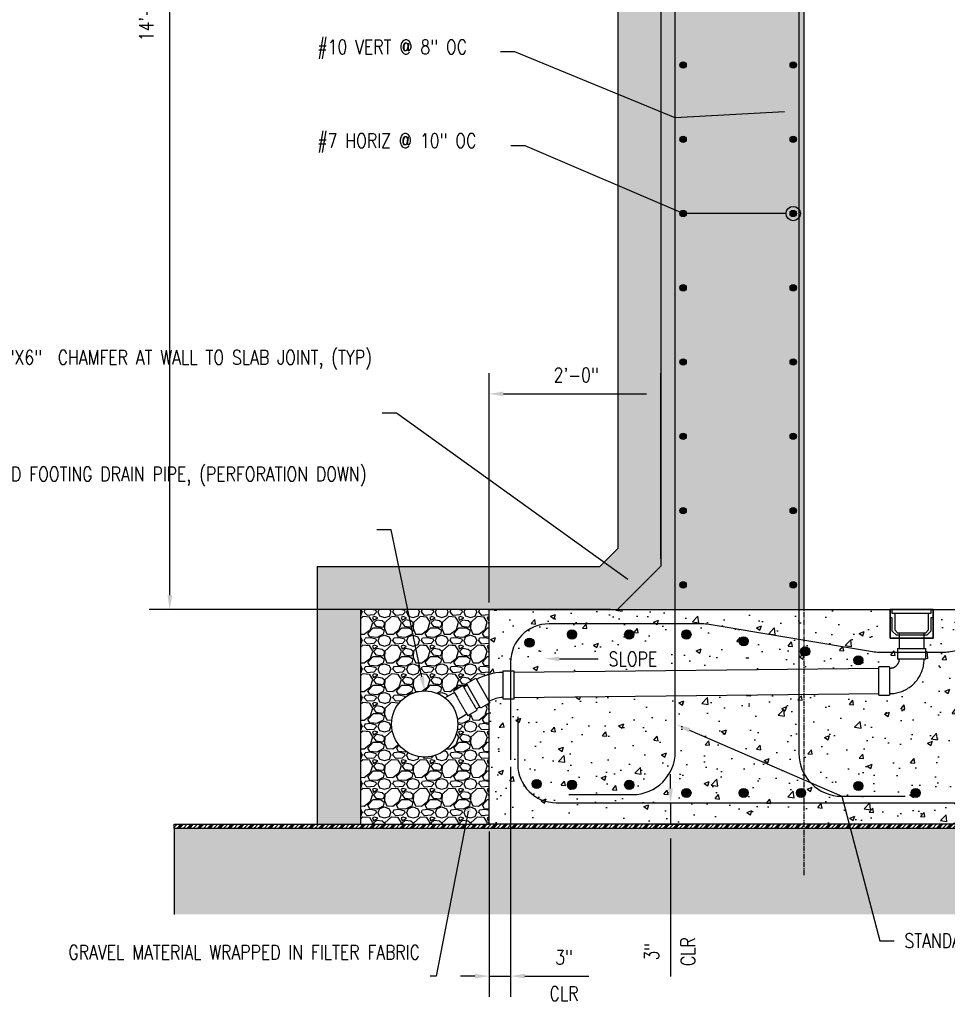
# Model space of a CAD drawing. Header units: inches. Extents: x -2185 to -513, y -77 to 231.
# Tile 2 of 12: x -1603 to -1473, y -61 to 77. Entities that reach past the tile are written whole.
import ezdxf
from ezdxf import colors
from ezdxf.entities.mleader import LeaderData, LeaderLine
from ezdxf.math import Vec2, Vec3

# ---------------------------------------------------------------- set-up
doc = ezdxf.new("R2010")
doc.units = ezdxf.units.IN
doc.header["$MEASUREMENT"] = 0
doc.linetypes.add('CENTER2', pattern=[1.125, 0.75, -0.125, 0.125, -0.125])
for name, color, linetype in [('A-DETL', 3, 'Continuous'), ('A-DETL-GENF', 3, 'Continuous'), ('A-DETL-THIN', 1, 'Continuous'), ('A-DETL-WIDE', 5, 'Continuous'), ('A-FLOR', 5, 'Continuous'), ('A-WALL', 4, 'Continuous'), ('A-WALL-PATT', 8, 'Continuous'), ('P-PIPE', 3, 'Continuous'), ('P-SANR-FIXT', 3, 'Continuous'), ('S-ANNO-DIMS', 1, 'Continuous'), ('S-ANNO-NOTE', 2, 'Continuous'), ('S-GRID', 1, 'CENTER2')]:
    doc.layers.add(name, color=color, linetype=linetype)
doc.styles.add('Annotative', font='romans.shx', dxfattribs={"width": 0.8, "height": 0.125})
doc.dimstyles.new('Annotative', dxfattribs={"dimscale": 0, "dimtxt": 0.125, "dimasz": 0.125, "dimexe": 0.18, "dimexo": 0.0625, "dimgap": 0.09, "dimtad": 1, "dimdec": 3, "dimzin": 3, "dimdsep": 46, "dimlunit": 4, "dimtxsty": 'Annotative', "dimcen": 0.09, "dimclrt": 2, "dimazin": 2, "dimtfac": 1, "dimtdec": 3, "dimtmove": 0, "dimatfit": 0, "dimfxl": 1, "dimtfill": 1, "dimfrac": 2, "dimtolj": 1, "dimtzin": 0, "dimarcsym": 0})
pattern_1 = [(50, (0, -8.1265), (7.172602, -0.627521), [0.75, -8.25]), (355, (0, -8.1265), (-1.387513, 7.52192), [0.6, -6.6]), (100.45144, (0.598, -8.179), (5.78509, 6.8944), [0.637402, -7.01142]), (46.1842, (0, -6.1265), (10.672413, -1.655193), [1.125, -12.375]), (96.6356, (0.889, -6.264), (9.34662, 9.741186), [0.9561, -10.51714]), (351.1842, (0, -6.126), (9.34662, 9.741186), [0.9, -9.9]), (21, (1, -6.6265), (5.96907, -4.02619), [0.75, -8.25]), (326, (1, -6.6265), (2.433153, 7.2515), [0.6, -6.6]), (71.45144, (1.4974, -6.962), (8.402224, 3.22531), [0.637402, -7.01142]), (37.5, (0, -8.1265), (0.1215986, 3.3289385), [0, -6.52, 0, -6.7, 0, -6.625]), (7.5, (0, -8.1265), (2.630695, 3.944117), [0, -3.82, 0, -6.37, 0, -2.525]), (327.5, (-2.23, -8.1265), (5.3382244, -0.2255487), [0, -2.5, 0, -7.8, 0, -10.35]), (317.5, (-3.23, -8.1265), (5.831862, 1.00105), [0, -3.25, 0, -5.18, 0, -7.35])]

# ---------------------------------------------------------------- blocks, each defined once
blk = doc.blocks.new('*D78')
at = {"layer": 'Defpoints', "color": 0, "transparency": 16777216}
for p in [(-1581.97, 166.4), (-1513.36, 166.4), (-1519.42, -5.37)]:
    blk.add_point(p, dxfattribs=at)
at = {"layer": 'S-ANNO-DIMS', "color": 0, "lineweight": -2, "transparency": 16777216}
for p, q in [((-1514.36, 166.4), (-1584.85, 166.4)), ((-1581.97, -3.37), (-1581.97, 164.4)), ((-1520.42, -5.37), (-1584.85, -5.37))]:
    blk.add_line(p, q, dxfattribs=at)
at = {"layer": 'S-ANNO-DIMS', "color": 0, "transparency": 16777216}
for points in [[(-1582.3, 164.4), (-1581.63, 164.4), (-1581.97, 166.4)], [(-1582.3, -3.37), (-1581.63, -3.37), (-1581.97, -5.37)]]:
    blk.add_solid(points, dxfattribs=at)
at = {"layer": 'S-ANNO-DIMS', "color": 2, "lineweight": -3, "transparency": 16777216, "insert": (-1584.93, 80.52), "char_height": 2, "width": 26.4729, "attachment_point": 5, "rotation": 90, "style": 'Annotative'}
blk.add_mtext('\\A1;14\'-3 3/4"', dxfattribs=at)
blk = doc.blocks.new('*D79')
at = {"layer": 'Defpoints', "color": 0, "transparency": 16777216}
for p in [(-1513.36, 24.75), (-1513.36, 0.69), (-1537.36, -5.37)]:
    blk.add_point(p, dxfattribs=at)
at = {"layer": 'S-ANNO-DIMS', "color": 0, "lineweight": -2, "transparency": 16777216}
for p, q in [((-1537.36, -4.37), (-1537.36, 27.63)), ((-1513.36, 1.69), (-1513.36, 27.63)), ((-1535.36, 24.75), (-1515.36, 24.75))]:
    blk.add_line(p, q, dxfattribs=at)
at = {"layer": 'S-ANNO-DIMS', "color": 0, "transparency": 16777216}
for points in [[(-1535.36, 25.08), (-1535.36, 24.42), (-1537.36, 24.75)], [(-1515.36, 25.08), (-1515.36, 24.42), (-1513.36, 24.75)]]:
    blk.add_solid(points, dxfattribs=at)
at = {"layer": 'S-ANNO-DIMS', "color": 2, "lineweight": -3, "transparency": 16777216, "insert": (-1525.21, 27.38), "char_height": 2, "width": 8.2186, "attachment_point": 5, "style": 'Annotative'}
blk.add_mtext('\\A1;2\'-0"', dxfattribs=at)
blk = doc.blocks.new('_DotBlank')
at = {"color": 0, "linetype": 'ByBlock', "lineweight": -2}
blk.add_line((-0.5, 0), (-1, 0), dxfattribs=at)
blk.add_circle((0, 0), 0.5, dxfattribs=at)
blk = doc.blocks.new('Reinforcing Bar Section_USACE - __7')
h = blk.add_hatch()
h.set_pattern_fill('AR-CONC', color=256)
h.set_pattern_definition([(50, (0, 0), (7.172602, -0.62752), [0.75, -8.25]), (355, (0, 0), (-1.387513, 7.52192), [0.6, -6.6]), (100.45144, (0.598, -0.052), (5.78509, 6.8944), [0.6374, -7.01142]), (46.1842, (0, 2), (10.672413, -1.65519), [1.125, -12.375]), (96.6356, (0.889, 1.862), (9.34662, 9.74119), [0.9561, -10.51714]), (351.1842, (0, 2), (9.34662, 9.74119), [0.9, -9.9]), (21, (1, 1.5), (5.96907, -4.02619), [0.75, -8.25]), (326, (1, 1.5), (2.433153, 7.2515), [0.6, -6.6]), (71.45144, (1.4974, 1.1645), (8.402224, 3.22531), [0.6374, -7.01142]), (37.5, (0, 0), (0.1215986, 3.3289385), [0, -6.52, 0, -6.7, 0, -6.625]), (7.5, (0, 0), (2.630695, 3.944117), [0, -3.82, 0, -6.37, 0, -2.525]), (327.5, (-2.23, 0), (5.3382244, -0.2255487), [0, -2.5, 0, -7.8, 0, -10.35]), (317.5, (-3.23, 0), (5.831862, 1.00105), [0, -3.25, 0, -5.18, 0, -7.35])])
h.paths.add_polyline_path([(-1272.16, 169.11, 1), (-1273.04, 169.11, 1)])
h = blk.add_hatch(color=256)
h.dxf.hatch_style = 1
h.paths.add_polyline_path([(-1273.04, 169.11, 1), (-1272.16, 169.11, 1)])
blk.add_circle((-1272.6, 169.11), 0.438)
blk = doc.blocks.new('Tee Reducing Sanitary - PVC - Sch 40 - DWV - Standard-1075340-SECTION _COLUMN STRIP_ LONG')
at = {"lineweight": -3}
for p, q in [((199.1, -22.43), (199.1, -23.93)), ((203.06, -23.93), (203.06, -22.43))]:
    blk.add_line(p, q, dxfattribs=at)
at = {"lineweight": -3, "flags": 128}
for points in [[(199.33, -25.45), (199.33, -24.73), (199.33, -23.94)], [(202.83, -23.94), (202.83, -25.29), (202.83, -25.45)]]:
    blk.add_lwpolyline(points, dxfattribs=at)
at = {"lineweight": -3}
blk.add_circle((201.08, -29.73), 4.62, dxfattribs=at)
for centre, major_axis, start_param, end_param in [((201.08, -22.43), (1.98, 0), 2.97073, 3.403392), ((201.08, -22.43), (1.98, 0), 3.403392, 3.665191), ((201.08, -22.43), (1.98, 0), 3.665191, 4.18879), ((201.08, -22.43), (1.98, 0), 4.18879, 4.45059), ((201.08, -22.43), (1.98, 0), 4.45059, 4.712389), ((201.08, -22.43), (-1.98, 0), 1.570796, 1.832596), ((201.08, -22.43), (1.98, 0), 4.974188, 5.235988), ((201.08, -22.43), (1.98, 0), 5.235988, 5.759587), ((201.08, -22.43), (1.98, 0), 5.759587, 6.021386), ((201.08, -22.43), (1.98, 0), 6.021386, 6.454048), ((201.08, -23.93), (1.98, 0), 3.141593, 4.18879), ((201.08, -23.93), (1.98, 0), 4.18879, 4.45059), ((201.08, -23.93), (-1.98, 0), 1.308997, 1.570796), ((201.08, -23.93), (1.98, 0), 4.712389, 4.974188), ((201.08, -23.93), (1.98, 0), 4.974188, 5.235988), ((201.08, -23.93), (-1.98, 0), 2.094395, 3.141593)]:
    blk.add_ellipse(centre, major_axis=major_axis, ratio=0.010416, start_param=start_param, end_param=end_param, dxfattribs=at)
blk = doc.blocks.new('Bend - PVC - Sch 40 - DWV_USACE - Standard-1075329-SECTION _COLUMN STRIP_ LONG')
at = {"layer": 'P-PIPE', "lineweight": -3}
for p, q in [((205.64, -14.52), (204.14, -14.52)), ((204.14, -18.48), (204.14, -14.52)), ((205.64, -14.52), (205.64, -18.48)), ((204.14, -18.48), (205.64, -18.48)), ((199.1, -19.56), (199.1, -21.06)), ((199.1, -19.56), (203.06, -19.56)), ((203.06, -21.06), (203.06, -19.56)), ((203.06, -21.06), (199.1, -21.06))]:
    blk.add_line(p, q, dxfattribs=at)
at = {"layer": 'P-PIPE', "lineweight": -3, "flags": 128}
for points in [[(204.14, -14.75), (203.95, -14.75), (203.76, -14.77), (203.56, -14.78), (203.37, -14.81), (203.18, -14.85), (203, -14.89), (202.81, -14.94), (202.63, -14.99), (202.44, -15.06), (202.27, -15.13), (202.09, -15.21), (201.92, -15.29), (201.75, -15.39), (201.58, -15.49), (201.42, -15.59), (201.27, -15.7), (201.11, -15.82), (200.97, -15.94), (200.82, -16.07), (200.69, -16.21), (200.56, -16.35), (200.43, -16.5), (200.31, -16.65), (200.2, -16.8), (200.09, -16.96), (199.99, -17.13), (199.9, -17.29), (199.81, -17.47), (199.73, -17.64), (199.65, -17.82), (199.59, -18), (199.53, -18.18), (199.48, -18.37), (199.43, -18.56), (199.4, -18.74), (199.37, -18.94), (199.35, -19.13), (199.33, -19.32), (199.33, -19.51), (199.33, -19.56)], [(202.83, -19.56), (202.83, -19.51), (202.83, -19.46), (202.84, -19.41), (202.84, -19.35), (202.85, -19.3), (202.87, -19.25), (202.88, -19.2), (202.89, -19.15), (202.91, -19.1), (202.93, -19.05), (202.95, -19), (202.98, -18.96), (203, -18.91), (203.03, -18.87), (203.06, -18.82), (203.09, -18.78), (203.12, -18.74), (203.15, -18.7), (203.19, -18.66), (203.23, -18.62), (203.26, -18.59), (203.3, -18.55), (203.34, -18.52), (203.39, -18.49), (203.43, -18.46), (203.48, -18.43), (203.52, -18.4), (203.57, -18.38), (203.62, -18.36), (203.66, -18.34), (203.71, -18.32), (203.76, -18.31), (203.81, -18.29), (203.87, -18.28), (203.92, -18.27), (203.97, -18.26), (204.02, -18.26), (204.07, -18.25), (204.13, -18.25), (204.14, -18.25)]]:
    blk.add_lwpolyline(points, dxfattribs=at)
blk = doc.blocks.new('*D68')
at = {"layer": 'Defpoints', "color": 0, "transparency": 16777216}
for p in [(-1514.91, -32.37), (-1514.91, -35.37), (-1512.03, -35.37)]:
    blk.add_point(p, dxfattribs=at)
at = {"layer": 'S-ANNO-DIMS', "color": 0, "lineweight": -2, "transparency": 16777216}
for p, q in [((-1512.03, -30.37), (-1512.03, -28.37)), ((-1513.91, -32.37), (-1509.15, -32.37)), ((-1512.03, -32.37), (-1512.03, -35.37)), ((-1513.91, -35.37), (-1509.15, -35.37)), ((-1512.03, -37.37), (-1512.03, -56.62))]:
    blk.add_line(p, q, dxfattribs=at)
at = {"layer": 'S-ANNO-DIMS', "color": 0, "transparency": 16777216}
for points in [[(-1512.36, -30.37), (-1511.69, -30.37), (-1512.03, -32.37)], [(-1512.36, -37.37), (-1511.69, -37.37), (-1512.03, -35.37)]]:
    blk.add_solid(points, dxfattribs=at)
at = {"layer": 'S-ANNO-DIMS', "color": 2, "transparency": 16777216, "char_height": 2, "attachment_point": 5, "rotation": 90, "style": 'Annotative', "bg_fill": 3, "box_fill_scale": 1.25, "bg_fill_color": 256, "bg_fill_true_color": 13158600, "bg_fill_transparency": 0}
for s, insert in [('\\A1;CLR', (-1509.59, -53.16)), ('\\A1;3"', (-1514.66, -53.16))]:
    blk.add_mtext(s, dxfattribs=dict(at, insert=insert))
blk = doc.blocks.new('*D49')
at = {"layer": 'Defpoints', "color": 0, "transparency": 16777216}
for p in [(-1534.36, -26.37), (-1537.36, -35.37), (-1534.36, -56.58)]:
    blk.add_point(p, dxfattribs=at)
at = {"layer": 'S-ANNO-DIMS', "color": 0, "lineweight": -2, "transparency": 16777216}
for p, q in [((-1534.36, -27.37), (-1534.36, -59.46)), ((-1537.36, -36.37), (-1537.36, -59.46)), ((-1539.36, -56.58), (-1541.36, -56.58)), ((-1537.36, -56.58), (-1534.36, -56.58)), ((-1532.36, -56.58), (-1523.44, -56.58))]:
    blk.add_line(p, q, dxfattribs=at)
at = {"layer": 'S-ANNO-DIMS', "color": 0, "transparency": 16777216}
for points in [[(-1539.36, -56.25), (-1539.36, -56.91), (-1537.36, -56.58)], [(-1532.36, -56.25), (-1532.36, -56.91), (-1534.36, -56.58)]]:
    blk.add_solid(points, dxfattribs=at)
at = {"layer": 'S-ANNO-DIMS', "color": 2, "transparency": 16777216, "char_height": 2, "attachment_point": 5, "style": 'Annotative', "bg_fill": 3, "box_fill_scale": 1.25, "bg_fill_color": 256, "bg_fill_true_color": 13158600, "bg_fill_transparency": 0}
for s, insert in [('\\A1;3"', (-1526.9, -53.95)), ('\\A1;CLR', (-1526.9, -59.02))]:
    blk.add_mtext(s, dxfattribs=dict(at, insert=insert))
blk = doc.blocks.new('Reinforcing Bar Section_USACE - __10')
h = blk.add_hatch(color=256)
h.dxf.hatch_style = 1
h.paths.add_polyline_path([(0.635, 0, 1), (-0.635, 0, 1)])
blk.add_circle((0, 0), 0.635)

msp = doc.modelspace()

# ---------------------------------------------------------------- hatches: boundary and pattern name
at = {"layer": 'A-DETL-THIN'}
h = msp.add_hatch(dxfattribs=at)
h.set_pattern_fill('PLASTI', color=256, scale=4, angle=45)
h.set_pattern_definition([(45, (0, -8.1265), (-0.7071068, 0.7071068), []), (45, (-0.0884, -8.0381), (-0.7071068, 0.7071068), []), (45, (-0.1768, -7.9497), (-0.7071068, 0.7071068), []), (45, (-0.4419, -7.6845), (-0.7071068, 0.7071068), [])])
h.paths.add_polyline_path([(-1392.7587, -35.3677), (-1537.3588, -35.3677), (-1581.3588, -35.3677), (-1581.3588, -35.9582), (-1392.7587, -35.9582)])
at = {"layer": 'A-WALL-PATT', "lineweight": -3}
h = msp.add_hatch(dxfattribs=at)
h.set_pattern_fill('AR-SAND', color=8, style=0)
h.set_pattern_definition([(37.5, (0, -8.1265), (-0.0629934, 1.9268238), [0, -1.52, 0, -1.7, 0, -1.625]), (7.5, (0, -8.1265), (1.7697767, 2.822146), [0, -0.82, 0, -1.37, 0, -0.525]), (327.5, (-1.23, -8.1265), (3.1141419, 0.005659), [0, -0.5, 0, -1.8, 0, -2.35]), (317.5, (-1.23, -8.1265), (3.0061266, 0.8776756), [0, -0.25, 0, -1.18, 0, -1.35])])
h.paths.add_polyline_path([(-1512.6515, 192.8792), (-1392.6353, 195.3473), (-1392.7587, 201.346), (-1519.3588, 198.7426), (-1519.3588, 3.1776), (-1521.904, 0.6323), (-1561.3588, 0.6323), (-1561.3588, -35.3677), (-1555.3413, -35.3677), (-1555.3413, -5.3677), (-1537.3588, -5.3677), (-1519.4188, -5.3677), (-1513.3588, 0.6923), (-1513.3588, 166.235), (-1513.359, 166.235), (-1513.3587, 192.1721)])
h = msp.add_hatch(dxfattribs=at)
h.set_pattern_fill('AR-CONC', color=8, style=0)
h.set_pattern_definition(pattern_1)
h.paths.add_polyline_path([(-1493.3586, 166.2347), (-1513.3588, 166.235), (-1513.3588, 0.6923), (-1519.4188, -5.3677), (-1493.3588, -5.3677)])
h = msp.add_hatch(dxfattribs=at)
h.set_pattern_fill('GRAVEL', color=8, scale=4, style=0)
h.set_pattern_definition([(228.012788, (2.88, -1.74267), (-32, -36), [0.538144, -53.276352]), (184.969741, (2.52, -2.14267), (48, 4), [0.923472, -91.423699]), (132.510447, (1.6, -2.22267), (40, -44), [0.651152, -64.46413]), (267.273689, (0.04, -3.22267), (4, 80), [0.840952, -83.254232]), (292.833654, (0, -4.06267), (-20, 48), [0.82462, -81.637493]), (357.273689, (0.32, -4.82267), (-80, 4), [0.840952, -83.254232]), (37.69424, (1.16, -4.86267), (-52, -40), [1.112116, -110.099394]), (72.255328, (2.04, -4.18267), (28, 88), [1.049952, -103.945286]), (121.429566, (2.36, -3.18267), (-32, 52), [0.8438, -83.536292]), (175.236358, (1.92, -2.46267), (44, -4), [0.963328, -47.20305]), (222.397438, (0.96, -2.38267), (-48, -44), [1.245792, -123.3335]), (138.814075, (4, -3.26267), (-28, 24), [0.425204, -42.095379]), (171.469234, (3.68, -2.98267), (52, -8), [0.808948, -80.086046]), (225, (2.88, -2.8627), (-4e-16, -4), [0.565684, -5.09117]), (203.19859, (2.6, -2.38267), (20, 8), [0.304632, -30.15846]), (291.80141, (2.32, -2.5027), (-4, 12), [0.430812, -21.109847]), (30.963757, (2.48, -2.90267), (12, 8), [0.699716, -22.624092]), (161.56505, (3.08, -2.5427), (8, -4), [0.505964, -12.143147]), (16.38954, (0, -2.50267), (40, 12), [0.7088, -70.171381]), (70.346176, (0.68, -2.30267), (-16, -44), [0.594644, -58.869631]), (293.19859, (3.08, -1.74267), (-8, 20), [0.60926, -29.853832]), (343.61046, (3.32, -2.30267), (-40, 12), [0.7088, -70.171381]), (339.443955, (0, -4.98267), (-20, 8), [0.68352, -33.492495]), (294.77514, (0.64, -5.22267), (-20, 44), [0.572712, -56.698572]), (66.80141, (3.12, -5.74267), (8, 20), [0.60926, -29.853832]), (17.354025, (3.36, -5.18267), (-52, -16), [0.670524, -66.381694]), (69.443955, (1.16, -5.74267), (-8, -20), [0.34176, -33.834255]), (101.30993, (2.88, -5.7427), (-4, 16), [0.20396, -20.192118]), (165.96376, (2.84, -5.5427), (12, -4), [0.82462, -15.667803]), (186.009006, (2.04, -5.34267), (40, 4), [0.7642, -75.655693]), (303.69007, (2.48, -3.2627), (-4, 8), [0.576888, -13.845317]), (353.157227, (2.8, -3.74267), (68, -8), [1.007176, -99.7102505]), (60.945396, (3.8, -3.86267), (-16, -28), [0.411824, -40.770697]), (90, (4, -3.5027), (-4, 4), [0.24, -3.76]), (120.256437, (1.96, -5.22267), (16, -28), [0.555696, -55.01408]), (48.012788, (1.68, -4.74267), (32, 36), [1.076288, -52.738208]), (0, (2.4, -3.9427), (4, 4), [1.04, -2.96]), (325.304846, (3.44, -3.94267), (40, -28), [0.632456, -62.613097]), (254.054604, (3.96, -4.30267), (-4, -16), [0.582408, -28.538032]), (207.645975, (3.8, -4.86267), (-76, -40), [0.94826, -93.877897]), (175.426079, (2.96, -5.30267), (-52, 4), [1.003196, -99.316294])])
edge = h.paths.add_edge_path()
edge.add_line((-1537.3648, -14.4257), (-1537.3588, -5.3677))
edge.add_line((-1537.3588, -5.3677), (-1555.3413, -5.3677))
edge.add_line((-1555.3413, -5.3677), (-1555.3413, -35.3677))
edge.add_line((-1555.3413, -35.3677), (-1537.3588, -35.3677))
edge.add_line((-1537.3588, -35.3677), (-1537.3588, -18.4567))
edge.add_line((-1537.3588, -18.4567), (-1538.5641, -19.1534))
edge.add_line((-1538.5641, -19.1534), (-1538.6798, -18.9519))
edge.add_line((-1538.6798, -18.9519), (-1539.1685, -19.2341))
edge.add_line((-1539.1685, -19.2341), (-1539.0471, -19.4351))
edge.add_line((-1539.0471, -19.4351), (-1540.3517, -20.1846))
edge.add_line((-1540.3517, -20.1846), (-1540.4743, -19.991))
edge.add_line((-1540.4743, -19.991), (-1541.7641, -20.7357))
edge.add_arc((-1546.3588, -21.3677), 4.6379, -307.832022, 7.832022, ccw=False)
edge.add_line((-1543.5141, -17.7046), (-1542.2243, -16.9599))
edge.add_line((-1542.2243, -16.9599), (-1542.3388, -16.7616))
edge.add_line((-1542.3388, -16.7616), (-1541.0317, -16.007))
edge.add_line((-1541.0317, -16.007), (-1540.9159, -16.2076))
edge.add_line((-1540.9159, -16.2076), (-1540.4196, -15.9226))
edge.add_line((-1540.4196, -15.9226), (-1540.5356, -15.7206))
edge.add_line((-1540.5356, -15.7206), (-1539.2367, -14.9706))
edge.add_line((-1539.2367, -14.9706), (-1539.1235, -15.1666))
edge.add_arc((-1534.9642, -22.5823), 8.5024, 106.399851, 119.287135, ccw=False)
h = msp.add_hatch(dxfattribs=at)
h.set_pattern_fill('AR-CONC', color=8, style=0)
h.set_pattern_definition(pattern_1)
h.paths.add_polyline_path([(-1392.7587, -35.3677), (-1392.7587, -21.3677), (-1391.7587, -20.8677), (-1393.7587, -19.8677), (-1392.7587, -19.3677), (-1392.7587, -5.3677), (-1475.3588, -5.3677), (-1475.3588, -9.3677), (-1476.6114, -9.3677), (-1476.6114, -10.8047), (-1476.3798, -10.8047), (-1476.3798, -12.3047), (-1476.6088, -12.3047), (-1476.6389, -12.9876), (-1476.9481, -14.3217), (-1477.3982, -14.967), (-1477.5079, -15.1314), (-1477.6134, -15.2621), (-1477.7442, -15.4224), (-1477.8919, -15.5952), (-1478.0058, -15.7091), (-1478.124, -15.8229), (-1478.2717, -15.9537), (-1478.4616, -16.1097), (-1478.5966, -16.2024), (-1478.6683, -16.2573), (-1478.8011, -16.3402), (-1478.8666, -16.39), (-1478.9347, -16.4345), (-1479.0002, -16.4711), (-1479.071, -16.5104), (-1479.1391, -16.547), (-1479.2098, -16.5837), (-1479.2884, -16.6282), (-1479.3538, -16.6542), (-1479.3998, -16.6756), (-1479.4707, -16.708), (-1479.5346, -16.7395), (-1479.6153, -16.7685), (-1479.7123, -16.8083), (-1479.8399, -16.8511), (-1479.9471, -16.8889), (-1480.0569, -16.9232), (-1480.1819, -16.9495), (-1480.3267, -16.9955), (-1480.4057, -17.0152), (-1480.5373, -17.0415), (-1480.6754, -17.0547), (-1480.8128, -17.0822), (-1480.9572, -17.1019), (-1481.1476, -17.115), (-1481.278, -17.1148), (-1481.4218, -17.1177), (-1481.4218, -17.3467), (-1482.9218, -17.3467), (-1482.9218, -17.1152), (-1537.3588, -17.6823), (-1537.3588, -35.3677)])
h.paths.add_polyline_path([(-1482.9218, -13.6203), (-1482.9218, -13.3887), (-1481.4218, -13.3887), (-1481.4076, -13.6176), (-1481.4271, -13.6182), (-1481.3746, -13.6166), (-1481.3662, -13.6178), (-1481.314, -13.612), (-1481.3027, -13.6123), (-1481.2883, -13.6107), (-1481.2743, -13.6091), (-1481.2607, -13.6076), (-1481.2206, -13.6019), (-1481.1924, -13.5974), (-1481.1084, -13.5795), (-1481.0492, -13.5656), (-1481.0023, -13.5418), (-1480.8627, -13.4955), (-1480.8179, -13.468), (-1480.7663, -13.4422), (-1480.7097, -13.4078), (-1480.6489, -13.3658), (-1480.6108, -13.337), (-1480.5639, -13.2984), (-1480.516, -13.255), (-1480.4902, -13.2296), (-1480.4533, -13.1909), (-1480.4284, -13.163), (-1480.4008, -13.1303), (-1480.3762, -13.0986), (-1480.3588, -13.0751), (-1480.3281, -13.0308), (-1480.3094, -13.0022), (-1480.2823, -12.9571), (-1480.2506, -12.8978), (-1480.222, -12.8374), (-1480.1842, -12.7426), (-1480.1632, -12.6784), (-1480.1503, -12.6315), (-1480.1364, -12.5723), (-1480.1251, -12.5111), (-1480.1168, -12.4479), (-1480.1113, -12.3823), (-1480.1088, -12.3047), (-1480.3378, -12.3047), (-1480.3378, -10.8047), (-1480.1061, -10.8047), (-1480.1061, -9.3677), (-1481.3588, -9.3677), (-1481.3588, -5.3677), (-1537.3588, -5.3677), (-1537.3588, -14.2178)])
h = msp.add_hatch(dxfattribs=at)
h.set_pattern_fill('GRAVEL', color=8, scale=4, style=0)
h.set_pattern_definition([(228.012788, (2.88, -4.12647), (-32, -36), [0.538144, -53.276352]), (184.969741, (2.52, -4.52647), (48, 4), [0.923472, -91.423699]), (132.510447, (1.6, -4.60647), (40, -44), [0.651152, -64.46413]), (267.273689, (0.04, -5.60647), (4, 80), [0.840952, -83.254232]), (292.833654, (0, -6.44647), (-20, 48), [0.82462, -81.6374925]), (357.273689, (0.32, -7.20647), (-80, 4), [0.840952, -83.254232]), (37.69424, (1.16, -7.24647), (-52, -40), [1.112116, -110.099394]), (72.255328, (2.04, -6.56647), (28, 88), [1.049952, -103.945286]), (121.429566, (2.36, -5.56647), (-32, 52), [0.8438, -83.536292]), (175.236358, (1.92, -4.84647), (44, -4), [0.963328, -47.20305]), (222.397438, (0.96, -4.76647), (-48, -44), [1.245792, -123.3335]), (138.814075, (4, -5.64647), (-28, 24), [0.425204, -42.095379]), (171.469234, (3.68, -5.36647), (52, -8), [0.808948, -80.086046]), (225, (2.88, -5.2465), (-4e-16, -4), [0.565684, -5.09117]), (203.19859, (2.6, -4.76647), (20, 8), [0.304632, -30.15846]), (291.80141, (2.32, -4.8865), (-4, 12), [0.430812, -21.109847]), (30.963757, (2.48, -5.2865), (12, 8), [0.699716, -22.624092]), (161.56505, (3.08, -4.9265), (8, -4), [0.505964, -12.143147]), (16.38954, (0, -4.88647), (40, 12), [0.7088, -70.171381]), (70.346176, (0.68, -4.68647), (-16, -44), [0.594644, -58.869631]), (293.19859, (3.08, -4.12647), (-8, 20), [0.60926, -29.853832]), (343.61046, (3.32, -4.68647), (-40, 12), [0.7088, -70.171381]), (339.443955, (0, -7.36647), (-20, 8), [0.68352, -33.492495]), (294.77514, (0.64, -7.60647), (-20, 44), [0.572712, -56.698572]), (66.80141, (3.12, -8.12647), (8, 20), [0.60926, -29.853832]), (17.354025, (3.36, -7.56647), (-52, -16), [0.670524, -66.381694]), (69.443955, (1.16, -8.12647), (-8, -20), [0.34176, -33.834255]), (101.30993, (2.88, -8.1265), (-4, 16), [0.20396, -20.192118]), (165.96376, (2.84, -7.9265), (12, -4), [0.82462, -15.667803]), (186.009006, (2.04, -7.72647), (40, 4), [0.7642, -75.655693]), (303.69007, (2.48, -5.6465), (-4, 8), [0.576888, -13.845317]), (353.157227, (2.8, -6.12647), (68, -8), [1.007176, -99.7102505]), (60.945396, (3.8, -6.24647), (-16, -28), [0.411824, -40.770697]), (90, (4, -5.8865), (-4, 4), [0.24, -3.76]), (120.256437, (1.96, -7.60647), (16, -28), [0.555696, -55.01408]), (48.012788, (1.68, -7.12647), (32, 36), [1.076288, -52.738208]), (0, (2.4, -6.3265), (4, 4), [1.04, -2.96]), (325.304846, (3.44, -6.32647), (40, -28), [0.632456, -62.613097]), (254.054604, (3.96, -6.68647), (-4, -16), [0.582408, -28.538032]), (207.645975, (3.8, -7.24647), (-76, -40), [0.94826, -93.877897]), (175.426079, (2.96, -7.68647), (-52, 4), [1.003196, -99.316294])])
h.paths.add_polyline_path([(-1392.7587, -35.9582), (-1581.3588, -35.9582), (-1581.3588, -47.9582), (-1392.7587, -47.9582)])

# ---------------------------------------------------------------- linework, layer by layer
msp.add_lwpolyline([(-1481.3563, -9.3677), (-1475.3588, -9.3677), (-1475.3588, -5.3677), (-1481.3563, -5.3677)], close=True)
at = {"layer": 'A-DETL', "lineweight": -3}
msp.add_line((-1561.3588, 0.6323), (-1561.3588, -35.3677), dxfattribs=at)
for points in [[(-1561.3588, 0.6323), (-1521.904, 0.6323), (-1519.3588, 3.1776), (-1519.3588, 198.7426), (-1392.7587, 201.346)], [(-1537.3588, -5.3677), (-1555.3413, -5.3677), (-1555.3413, -35.3677)]]:
    msp.add_lwpolyline(points, dxfattribs=at)
at = {"layer": 'A-DETL-THIN'}
msp.add_line((-1581.3588, -35.9582), (-1581.3588, -47.9582), dxfattribs=at)
at = {"layer": 'A-DETL-THIN', "lineweight": -3}
msp.add_lwpolyline([(-1392.7587, -35.9582), (-1581.3588, -35.9582), (-1581.3588, -35.3677), (-1537.3588, -35.3677)], dxfattribs=at)
at = {"layer": 'A-DETL-WIDE', "lineweight": -3}
for points in [[(-1526.2171, -31.225), (-1517.3588, -31.225, 0.41421356), (-1511.3588, -25.225), (-1511.3581, 164.235)], [(-1494.1088, 164.235), (-1494.1088, -25.455, 0.41421356), (-1488.1088, -31.455), (-1479.2504, -31.455)]]:
    msp.add_lwpolyline(points, format="xyb", dxfattribs=at)
at = {"layer": 'A-FLOR', "lineweight": -3}
msp.add_lwpolyline([(-1392.7587, -35.3677), (-1537.3588, -35.3677), (-1537.3588, -5.3677), (-1392.7587, -5.3677)], dxfattribs=at)
at = {"layer": 'A-WALL', "lineweight": -3}
msp.add_lwpolyline([(-1513.359, 166.4028), (-1513.3588, 0.6923), (-1519.4188, -5.3677), (-1493.3588, -5.3677), (-1493.3586, 166.4036)], dxfattribs=at)
at = {"layer": 'P-PIPE', "lineweight": -3}
for p, q in [((-1480.1061, -8.6163), (-1480.1061, -10.8047)), ((-1476.6114, -10.8047), (-1476.6114, -8.6163)), ((-1482.9218, -13.6203), (-1533.9026, -14.1572)), ((-1540.4203, -15.9214), (-1540.9159, -16.2076)), ((-1533.9068, -17.6463), (-1482.8854, -17.1148)), ((-1539.1685, -19.2341), (-1538.6798, -18.9519))]:
    msp.add_line(p, q, dxfattribs=at)
for points in [[(-1540.5356, -15.7206), (-1539.2367, -14.9706), (-1537.2577, -18.3983), (-1538.5641, -19.1534)], [(-1535.4023, -13.9357), (-1533.9024, -13.9375), (-1533.9071, -17.8955), (-1535.416, -17.8944)]]:
    msp.add_lwpolyline(points, close=True, dxfattribs=at)
for centre, radius, start, end in [((-1535.439, -21.5049), 7.3314, 90.097919, 120.170002), ((-1535.3735, -21.6618), 4, 90.596809, 120)]:
    msp.add_arc(centre, radius, start, end, dxfattribs=at)
at = {"layer": 'P-SANR-FIXT', "lineweight": -3}
for points in [[(-1475.6088, -5.8677), (-1475.6088, -5.3677), (-1475.3588, -5.3677), (-1475.3588, -9.3677), (-1481.3563, -9.3677), (-1481.3563, -5.3677), (-1481.1063, -5.3677), (-1481.1063, -5.8677), (-1475.6088, -5.8677)], [(-1481.062, -5.8677), (-1481.062, -5.3677), (-1475.6564, -5.3677), (-1475.6564, -5.8677)], [(-1475.362, -6.5238), (-1475.6625, -6.5238), (-1475.6625, -8.382), (-1476.2406, -8.96), (-1480.4778, -8.96), (-1481.0559, -8.382), (-1481.0559, -6.5238), (-1481.3563, -6.5238)], [(-1480.7201, -5.8677), (-1480.7201, -8.2317), (-1480.3354, -8.6163), (-1476.3829, -8.6163), (-1475.9983, -8.2317), (-1475.9983, -5.8677)]]:
    msp.add_lwpolyline(points, dxfattribs=at)
at = {"layer": 'S-GRID', "lineweight": -3}
msp.add_line((-1493.3588, -42.5006), (-1493.3588, 211.0518), dxfattribs=at)

# ---------------------------------------------------------------- block references
at = {"layer": 'A-DETL-GENF', "lineweight": -3}
for name, p in [('Reinforcing Bar Section_USACE - __7', (-237.6686, -98.4148)), ('Reinforcing Bar Section_USACE - __7', (-222.2936, -98.4144)), ('Reinforcing Bar Section_USACE - __7', (-237.6686, -108.7898)), ('Reinforcing Bar Section_USACE - __7', (-222.2936, -108.7894)), ('Reinforcing Bar Section_USACE - __7', (-237.6686, -119.1648)), ('Reinforcing Bar Section_USACE - __7', (-222.2936, -119.1644)), ('Reinforcing Bar Section_USACE - __7', (-237.6686, -129.5398)), ('Reinforcing Bar Section_USACE - __7', (-222.2936, -129.5394)), ('Reinforcing Bar Section_USACE - __7', (-237.6686, -139.9148)), ('Reinforcing Bar Section_USACE - __7', (-222.2936, -139.9144)), ('Reinforcing Bar Section_USACE - __7', (-237.6686, -150.2898)), ('Reinforcing Bar Section_USACE - __7', (-222.2936, -150.2894)), ('Reinforcing Bar Section_USACE - __7', (-237.6686, -160.6648)), ('Reinforcing Bar Section_USACE - __7', (-222.2936, -160.6644)), ('Reinforcing Bar Section_USACE - __7', (-237.6686, -171.0398)), ('Reinforcing Bar Section_USACE - __7', (-222.2936, -171.0394)), ('Reinforcing Bar Section_USACE - __10', (-1525.7998, -8.8626)), ('Reinforcing Bar Section_USACE - __10', (-1517.7998, -8.8626)), ('Reinforcing Bar Section_USACE - __10', (-1509.7998, -8.8626)), ('Reinforcing Bar Section_USACE - __10', (-1531.7274, -9.999)), ('Reinforcing Bar Section_USACE - __10', (-1501.7998, -9.8005)), ('Reinforcing Bar Section_USACE - __10', (-1493.2238, -11.2299)), ('Reinforcing Bar Section_USACE - __10', (-1485.7998, -12.4672)), ('Reinforcing Bar Section_USACE - __10', (-1517.7998, -29.8613)), ('Reinforcing Bar Section_USACE - __10', (-1485.7998, -30.0152)), ('Reinforcing Bar Section_USACE - __10', (-1501.7998, -30.9863)), ('Reinforcing Bar Section_USACE - __10', (-1493.7998, -30.9863)), ('Reinforcing Bar Section_USACE - __10', (-1477.7998, -30.9863))]:
    msp.add_blockref(name, p, dxfattribs=at)
at = {"layer": 'P-PIPE', "lineweight": -3}
for name, p, rotation in [('Bend - PVC - Sch 40 - DWV_USACE - Standard-1075329-SECTION _COLUMN STRIP_ LONG', (-1277.2814, -31.8677), 180), ('Tee Reducing Sanitary - PVC - Sch 40 - DWV - Standard-1075340-SECTION _COLUMN STRIP_ LONG', (-1621.1524, 167.6343), 299.9999999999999)]:
    msp.add_blockref(name, p, dxfattribs=dict(at, rotation=rotation))

# ---------------------------------------------------------------- dimensions: what is measured, and where the dimension line sits
at = {"layer": 'S-ANNO-DIMS', "lineweight": -3}
dim = msp.add_linear_dim(base=(-1581.965898, 166.402825), p1=(-1519.418759, -5.367683), p2=(-1513.358975, 166.402825), angle=90, dimstyle='Annotative', override={"dimpost": '\\X', "dimtfill": 0}, dxfattribs=at)
dim.commit()
dim.dimension.update_dxf_attribs({"geometry": '*D78', "text_midpoint": (-1581.965898, 80.517571), "dimtype": 160})
dim = msp.add_linear_dim(base=(-1513.3588, 24.7512), p1=(-1537.3588, -5.3677), p2=(-1513.3588, 0.6923), dimstyle='Annotative', override={"dimpost": '\\X', "dimtfill": 0}, dxfattribs=at)
dim.commit()
dim.dimension.update_dxf_attribs({"geometry": '*D79', "text_midpoint": (-1525.2059, 24.7512), "dimtype": 160})

# ---------------------------------------------------------------- leaders
at = {"layer": 'S-ANNO-NOTE', "lineweight": -3}
ml = msp.add_multileader_mtext('Standard', dxfattribs=at)
ml.set_content('#10 VERT @ 8" OC', color=256, style='Annotative')
ml.set_leader_properties(color=1, linetype='ByLayer', lineweight=-1)
ml.build(insert=Vec2(0, 0))
ml.multileader.update_dxf_attribs({"text_right_attachment_type": 3, "dogleg_length": 0.125, "arrow_head_size": 2, "scale": 16})
ctx = ml.context
ctx.base_point, ctx.scale, ctx.char_height, ctx.arrow_head_size, ctx.landing_gap_size, ctx.plane_origin = Vec3(-1562.7988, 72.8922), 16, 2, 2, 1.44, Vec3(-1510.7017, 72.8042)
ctx.right_attachment = 3
notes = []
notes.append((ctx, [(0, (1, 1, 0), (-1533.7664, 72.5113), (-1, 0), 2, [(1, [(-1494.1088, 64.2515), (-1511.3584, 63.3285)], 0, [])])]))
ctx.mtext.insert, ctx.mtext.width, ctx.mtext.defined_height, ctx.mtext.flow_direction = Vec3(-1561.3588, 74.2255), 36.61582, 4.6939, 5
ml = msp.add_multileader_mtext('Standard', dxfattribs=at)
ml.set_content('#7 HORIZ @ 10" OC', color=256, style='Annotative')
ml.set_leader_properties(color=1, linetype='ByLayer', lineweight=-1)
ml.set_arrow_properties(name='DOTBLANK')
ml.build(insert=Vec2(0, 0))
ml.multileader.update_dxf_attribs({"text_right_attachment_type": 3, "dogleg_length": 0.125, "arrow_head_size": 2, "scale": 16})
ctx = ml.context
ctx.base_point, ctx.scale, ctx.char_height, ctx.arrow_head_size, ctx.landing_gap_size, ctx.plane_origin = Vec3(-1562.7988, 59.7849), 16, 2, 2, 1.44, Vec3(-1510.7017, 53.0772)
ctx.right_attachment = 3
notes.append((ctx, [(0, (1, 1, 0), (-1532.3188, 59.4039), (-1, 0), 2, [(1, [(-1494.8934, 49.9448), (-1510.2684, 49.9445)], 0, [])])]))
ctx.mtext.insert, ctx.mtext.width, ctx.mtext.flow_direction = Vec3(-1561.3588, 61.1182), 55.443737, 5
ml = msp.add_multileader_mtext('Standard', dxfattribs=at)
ml.set_content('\\pxt3.2,6.4,9.6,12.8,16,19.2,22.4,25.6,28.8,32,35.2,38.4,41.6,44.8,48,51.2,54.4,57.6,60.8,64,67.2,70.4,73.6,76.8,80,83.2,86.4,89.6,92.8,96,99.2,102.4;6"X6"  CHAMFER AT WALL TO SLAB JOINT, (TYP)', color=256, style='Annotative')
ml.set_leader_properties(color=1, linetype='ByLayer', lineweight=-1)
ml.build(insert=Vec2(0, 0))
ml.multileader.update_dxf_attribs({"text_right_attachment_type": 3, "dogleg_length": 0.125, "arrow_head_size": 2, "scale": 16})
ctx = ml.context
ctx.base_point, ctx.scale, ctx.char_height, ctx.arrow_head_size, ctx.landing_gap_size, ctx.plane_origin = Vec3(-1581.1564, 29.5026), 16, 2, 2, 1.44, Vec3(-1510.7017, -1.962)
ctx.right_attachment, ctx.text_align_type = 3, 2
notes.append((ctx, [(0, (1, 1, 0), (-1550.2955, 22.074), (-1, 0), 2, [(0, [(-1516.3888, -2.3377)], 0, [])])]))
ctx.mtext.insert, ctx.mtext.width, ctx.mtext.alignment, ctx.mtext.flow_direction = Vec3(-1553.7355, 30.8359), 27.419706, 3, 5
ml = msp.add_multileader_mtext('Standard', dxfattribs=at)
ml.set_content('8"%%C PERFORATED FOOTING DRAIN PIPE, (PERFORATION DOWN)', color=256, style='Annotative')
ml.set_leader_properties(color=1, linetype='ByLayer', lineweight=-1)
ml.build(insert=Vec2(0, 0))
ml.multileader.update_dxf_attribs({"text_right_attachment_type": 3, "dogleg_length": 0.125, "arrow_head_size": 2, "scale": 16})
ctx = ml.context
ctx.base_point, ctx.scale, ctx.char_height, ctx.arrow_head_size, ctx.landing_gap_size, ctx.plane_origin = Vec3(-1581.6897, 13.2072), 16, 2, 2, 1.44, Vec3(-1549.5677, -34.9304)
ctx.right_attachment, ctx.text_align_type = 3, 2
notes.append((ctx, [(0, (1, 1, 0), (-1551.0574, 5.7786), (-1, 0), 2, [(0, [(-1546.3588, -16.7298)], 0, [])])]))
ctx.mtext.insert, ctx.mtext.width, ctx.mtext.alignment, ctx.mtext.flow_direction = Vec3(-1554.4974, 14.5405), 26.482877, 3, 5
ml = msp.add_multileader_mtext('Standard', dxfattribs=at)
ml.set_content('\\pxt3.2,6.4,9.6,12.8,16,19.2,22.4,25.6,28.8,32,35.2,38.4,41.6,44.8,48,51.2,54.4,57.6,60.8,64,67.2,70.4,73.6,76.8,80,83.2,86.4,89.6,92.8,96,99.2,102.4;{\\C256;SLOPE }', color=256, style='Annotative')
ml.set_leader_properties(color=1, linetype='ByLayer', lineweight=-1)
ml.build(insert=Vec2(0, 0))
ml.multileader.update_dxf_attribs({"text_right_attachment_type": 3, "dogleg_length": 0.125, "arrow_head_size": 2, "scale": 16})
ctx = ml.context
ctx.base_point, ctx.scale, ctx.char_height, ctx.arrow_head_size, ctx.landing_gap_size, ctx.plane_origin = Vec3(-1522.1135, -12.2831), 16, 2, 2, 1.44, Vec3(-1544.8877, -25.9902)
ctx.right_attachment = 3
notes.append((ctx, [(0, (1, 1, 0), (-1525.5424, -12.2831), (1, 0), 3.4289, [(0, [(-1529.5451, -12.2403)], 0, [])])]))
ctx.mtext.insert, ctx.mtext.width, ctx.mtext.defined_height, ctx.mtext.flow_direction = Vec3(-1520.6735, -11.2831), 34.61305, 4.6939, 5
ml = msp.add_multileader_mtext('Standard', dxfattribs=at)
ml.set_content('\\pxt3.2,6.4,9.6,12.8,16,19.2,22.4,25.6,28.8,32,35.2,38.4,41.6,44.8,48,51.2,54.4,57.6,60.8,64,67.2,70.4,73.6,76.8,80,83.2,86.4,89.6,92.8,96,99.2,102.4;{\\C256;STANDARD 90 DEGREE HOOK}', color=256, style='Annotative')
ml.set_leader_properties(color=1, linetype='ByLayer', lineweight=-1)
ml.build(insert=Vec2(0, 0))
ml.multileader.update_dxf_attribs({"text_right_attachment_type": 3, "dogleg_length": 0.125, "arrow_head_size": 2, "scale": 16})
ctx = ml.context
ctx.base_point, ctx.scale, ctx.char_height, ctx.arrow_head_size, ctx.landing_gap_size, ctx.plane_origin = Vec3(-1480.7979, -51.6316), 16, 2, 2, 1.44, Vec3(-1511.9682, 1.6311)
ctx.right_attachment = 3
notes.append((ctx, [(0, (1, 1, 0), (-1482.7979, -51.6316), (1, 0), 2, [(1, [(-1511.2059, -21.4397), (-1488.1088, -31.455)], 0, [])])]))
ctx.mtext.insert, ctx.mtext.width, ctx.mtext.defined_height, ctx.mtext.flow_direction = Vec3(-1479.3579, -50.6316), 19.445359, 4.6939, 5
ml = msp.add_multileader_mtext('Standard', dxfattribs=at)
ml.set_content('GRAVEL MATERIAL WRAPPED IN FILTER FABRIC', color=256, style='Annotative')
ml.set_leader_properties(color=1, linetype='ByLayer', lineweight=-1)
ml.build(insert=Vec2(0, 0))
ml.multileader.update_dxf_attribs({"text_right_attachment_type": 3, "dogleg_length": 0.3594, "arrow_head_size": 2, "scale": 16})
ctx = ml.context
ctx.base_point, ctx.scale, ctx.char_height, ctx.arrow_head_size, ctx.landing_gap_size, ctx.plane_origin = Vec3(-1581.6897, -53.2467), 16, 2, 2, 1.44, Vec3(-1543.7524, -66.952)
ctx.right_attachment, ctx.text_align_type = 3, 2
notes.append((ctx, [(0, (1, 1, 0), (-1544.7708, -56.58), (-1, 0), 0.8199, [(0, [(-1539.8879, -31.5992)], 0, [])])]))
ctx.mtext.insert, ctx.mtext.width, ctx.mtext.alignment, ctx.mtext.flow_direction = Vec3(-1547.0307, -52.2467), 34.054394, 3, 5
for ctx, leaders in notes:
    for number, flags, end, landing, length, lines in leaders:
        leader = LeaderData()
        leader.index, (leader.has_last_leader_line, leader.has_dogleg_vector, leader.attachment_direction) = number, flags
        leader.last_leader_point, leader.dogleg_vector, leader.dogleg_length = Vec3(end), Vec3(landing), length
        for number, points, colour, breaks in lines:
            line = LeaderLine()
            line.index, line.vertices, line.color, line.breaks = number, Vec3.list(points), colors.encode_raw_color(colour), breaks
            leader.lines.append(line)
        ctx.leaders.append(leader)

# ---------------------------------------------------------------- next in the draw order: dimensions: what is measured, and where the dimension line sits
at = {"layer": 'S-ANNO-DIMS'}
dim = msp.add_linear_dim(base=(-1534.3588, -56.58), p1=(-1537.3588, -35.3677), p2=(-1534.3588, -26.3677), text='<>\\XCLR', dimstyle='Annotative', override={"dimpost": '\\X'}, dxfattribs=at)
dim.commit()
dim.dimension.update_dxf_attribs({"geometry": '*D49', "text_midpoint": (-1526.8997, -56.58)})
dim = msp.add_linear_dim(base=(-1512.0257, -35.3677), p1=(-1514.9057, -32.3677), p2=(-1514.9057, -35.3677), angle=90, text='<>\\XCLR', dimstyle='Annotative', override={"dimpost": '\\X'}, dxfattribs=at)
dim.commit()
dim.dimension.update_dxf_attribs({"geometry": '*D68', "text_midpoint": (-1512.0257, -53.1583), "dimtype": 160})

# ---------------------------------------------------------------- next in the draw order: linework, layer by layer
at = {"layer": 'A-DETL-WIDE'}
msp.add_lwpolyline([(-1392.7587, -7.3677), (-1448.9139, -7.3677, 0.04131065), (-1449.7976, -7.4408), (-1472.92, -11.2946, -0.04131065), (-1473.8036, -11.3677), (-1482.9115, -11.3677, -0.04131065), (-1483.7951, -11.2946), (-1506.9175, -7.4408, 0.04131065), (-1507.8012, -7.3677), (-1528.9838, -7.3677, 0.41421356), (-1534.3588, -12.7427), (-1534.3588, -26.3677)], format="xyb", dxfattribs=at)
at = {"layer": 'A-DETL-WIDE', "lineweight": -3}
msp.add_lwpolyline([(-1533.3588, -20.3677), (-1533.3588, -26.9927, 0.41421356), (-1527.9838, -32.3677), (-1392.7587, -32.3677)], format="xyb", dxfattribs=at)

# ---------------------------------------------------------------- next in the draw order: block references
at = {"layer": 'A-DETL-GENF', "lineweight": -3}
for p in [(-1530.7298, -29.7387), (-1525.7998, -29.8613), (-1509.7998, -30.9863)]:
    msp.add_blockref('Reinforcing Bar Section_USACE - __10', p, dxfattribs=at)

doc.saveas('drawing.dxf')
